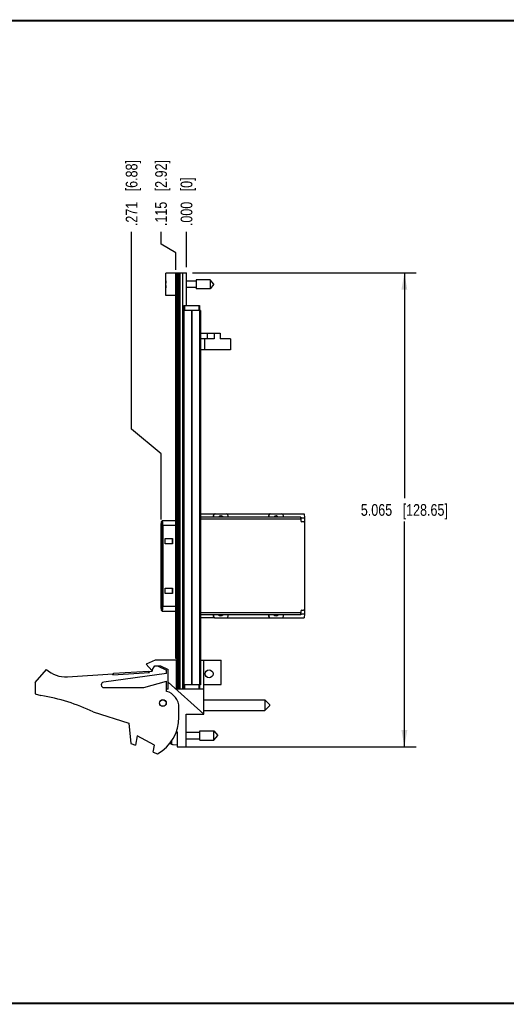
# Model space of a CAD drawing. Header units: inches. Extents: x 0.2 to 16.8, y 0.2 to 10.8.
# Tile 2 of 9: x 6.2 to 11.4, y 0.2 to 10.8. Entities that reach past the tile are written whole.
import ezdxf

# ---------------------------------------------------------------- set-up
doc = ezdxf.new("R2010")
doc.units = ezdxf.units.IN
doc.header["$LTSCALE"] = 0.935
doc.header["$MEASUREMENT"] = 0
doc.layers.get('0').update_dxf_attribs({"linetype": 'CONTINUOUS'})
doc.layers.add('02___PRT_ALL_AXES', color=7, linetype='CONTINUOUS')
doc.layers.add('DIMENSIONS', color=7, linetype='CONTINUOUS')
doc.styles.get("Standard").update_dxf_attribs({"font": 'txt', "width": 0.8})
doc.dimstyles.new('DIMSTYLE_1', dxfattribs={"dimtxt": 0.125, "dimasz": 0.18, "dimexe": 0.18, "dimexo": 0.0625, "dimgap": 0.09, "dimtad": 0, "dimtih": 1, "dimtoh": 1, "dimdec": 3, "dimzin": 4, "dimdsep": 46, "dimtxsty": 'STANDARD', "dimblk": '_FILLED', "dimblk1": '_FILLED', "dimblk2": '_FILLED', "dimcen": 0.09, "dimadec": 0, "dimazin": 0, "dimtp": 0.005, "dimtm": 0.005, "dimtfac": 1, "dimtdec": 3, "dimtofl": 0, "dimtmove": 0, "dimatfit": 3, "dimldrblk": '_FILLED', "dimfxl": 1, "dimtolj": 1, "dimtzin": 4, "dimarcsym": 0})
doc.dimstyles.new('DIMSTYLE_2', dxfattribs={"dimtxt": 0.125, "dimasz": 0.18, "dimexe": 0.18, "dimexo": 0.0625, "dimgap": 0.09, "dimtad": 0, "dimtih": 1, "dimtoh": 1, "dimdec": 3, "dimzin": 4, "dimdsep": 46, "dimtxsty": 'STANDARD', "dimblk": '_FILLED', "dimblk1": '_FILLED', "dimblk2": '_FILLED', "dimcen": 0.09, "dimadec": 0, "dimazin": 0, "dimtp": 0.005, "dimtm": 0.005, "dimtfac": 1, "dimtdec": 3, "dimtofl": 0, "dimtmove": 0, "dimatfit": 3, "dimldrblk": '_FILLED', "dimfxl": 1, "dimtolj": 1, "dimtzin": 4, "dimarcsym": 0})

# ---------------------------------------------------------------- blocks, each defined once
blk = doc.blocks.new('_FILLED')
at = {"color": 0, "linetype": 'BYBLOCK'}
blk.add_solid([(0, 0), (-1, 0.174), (-1, -0.174)], dxfattribs=at)
blk = doc.blocks.new('*D10')
at = {"layer": 'DIMENSIONS', "color": 2, "linetype": 'CONTINUOUS'}
for p, q in [((8.005, 8.063), (10.393, 8.063)), ((10.268, 8.063), (10.268, 5.656)), ((10.268, 2.998), (10.268, 5.406)), ((7.905, 2.998), (10.393, 2.998))]:
    blk.add_line(p, q, dxfattribs=at)
at = {"layer": 'DIMENSIONS', "color": 2, "linetype": 'CONTINUOUS', "xscale": 0.18, "yscale": 0.18, "zscale": 0.18}
for p, rotation in [((10.268, 8.063), 90), ((10.268, 2.998), 270)]:
    blk.add_blockref('_FILLED', p, dxfattribs=dict(at, rotation=rotation))
at = {"layer": 'DIMENSIONS', "color": 2, "linetype": 'CONTINUOUS', "insert": (10.268, 5.593), "char_height": 0.125, "width": 1.425, "attachment_point": 2, "line_spacing_factor": 0.9}
blk.add_mtext('5.065{\\Ftxt.shx;\\W1.000000;\\H0.125000; }[128.65]', dxfattribs=at)
blk = doc.blocks.new('*D11')
at = {"layer": 'DIMENSIONS', "color": 2, "linetype": 'CONTINUOUS'}
for p, q in [((7.671, 8.372), (7.671, 8.501)), ((7.828, 8.278), (7.671, 8.372)), ((7.828, 8.096), (7.828, 8.278))]:
    blk.add_line(p, q, dxfattribs=at)
at = {"layer": 'DIMENSIONS', "color": 2, "linetype": 'CONTINUOUS', "insert": (7.608, 8.563), "char_height": 0.125, "width": 1.125, "attachment_point": 1, "rotation": 90, "line_spacing_factor": 0.9}
blk.add_mtext('.115{\\Ftxt.shx;\\W1.000000;\\H0.125000; }[2.92]', dxfattribs=at)
blk = doc.blocks.new('*D12')
at = {"layer": 'DIMENSIONS', "color": 2, "linetype": 'CONTINUOUS'}
blk.add_line((7.943, 8.126), (7.943, 8.501), dxfattribs=at)
at = {"layer": 'DIMENSIONS', "color": 2, "linetype": 'CONTINUOUS', "insert": (7.88, 8.563), "char_height": 0.125, "width": 0.825, "attachment_point": 1, "rotation": 90, "line_spacing_factor": 0.9}
blk.add_mtext('.000{\\Ftxt.shx;\\W1.000000;\\H0.125000; }[0]', dxfattribs=at)
blk = doc.blocks.new('*D13')
at = {"layer": 'DIMENSIONS', "color": 2, "linetype": 'CONTINUOUS'}
for p, q in [((7.357, 6.395), (7.357, 8.501)), ((7.672, 6.129), (7.357, 6.395)), ((7.672, 5.429), (7.672, 6.129))]:
    blk.add_line(p, q, dxfattribs=at)
at = {"layer": 'DIMENSIONS', "color": 2, "linetype": 'CONTINUOUS', "insert": (7.294, 8.563), "char_height": 0.125, "width": 1.125, "attachment_point": 1, "rotation": 90, "line_spacing_factor": 0.9}
blk.add_mtext('.271{\\Ftxt.shx;\\W1.000000;\\H0.125000; }[6.88]', dxfattribs=at)

msp = doc.modelspace()

# ---------------------------------------------------------------- linework, layer by layer
at = {"color": 7, "linetype": 'CONTINUOUS'}
for p, q in [((7.7225, 7.8227), (7.7225, 8.0597)), ((7.8425, 8.0597), (7.7225, 8.0597)), ((7.8275, 3.9432), (7.8275, 8.0532)), ((7.8425, 8.0532), (7.8275, 8.0532)), ((7.8425, 3.6202), (7.8425, 8.0632)), ((7.8425, 8.0632), (7.9425, 8.0632)), ((7.8725, 8.0632), (7.8725, 3.6202)), ((7.9375, 8.0632), (7.9375, 7.7132)), ((7.9425, 7.7132), (7.9425, 8.0632)), ((7.7225, 7.955), (7.7205, 7.955)), ((7.7205, 7.9274), (7.7225, 7.9274)), ((8.0462, 7.9763), (7.9425, 7.9763)), ((8.0462, 7.9062), (7.9425, 7.9062)), ((8.0462, 7.9904), (8.0462, 7.892)), ((8.1943, 7.9904), (8.0462, 7.9904)), ((8.1943, 7.892), (8.0462, 7.892)), ((8.1943, 7.9904), (8.1943, 7.892)), ((8.2356, 7.9412), (8.1943, 7.9904)), ((8.2356, 7.9412), (8.1943, 7.892)), ((7.8275, 7.8227), (7.7225, 7.8227)), ((7.9125, 7.7132), (7.9125, 7.6632)), ((7.9125, 7.7132), (8.0825, 7.7132)), ((8.0825, 7.7132), (8.0825, 7.6632)), ((7.9035, 7.6632), (7.9035, 3.6632)), ((8.0915, 7.6632), (7.9035, 7.6632)), ((8.0915, 7.6632), (8.0915, 3.6632)), ((8.0915, 7.4198), (8.3025, 7.4198)), ((8.1643, 7.4198), (8.1643, 7.3598)), ((8.2395, 7.4198), (8.2395, 7.3598)), ((8.3025, 7.4198), (8.3025, 7.3598)), ((8.2395, 7.3598), (8.0915, 7.3598)), ((8.4125, 7.3598), (8.3025, 7.3598)), ((8.4125, 7.3598), (8.4125, 7.2398)), ((8.4125, 7.2398), (8.0915, 7.2398)), ((8.0915, 5.4889), (8.2466, 5.4889)), ((8.2488, 5.4889), (8.8371, 5.4889)), ((8.8393, 5.4889), (9.1986, 5.4889)), ((9.1986, 5.4889), (9.2008, 5.4446)), ((7.6718, 5.3667), (7.6718, 4.4988)), ((7.6721, 4.4988), (7.6721, 5.3667)), ((7.6724, 5.4041), (7.6843, 5.4159)), ((7.6725, 5.4041), (7.6724, 5.4041)), ((7.6724, 5.3864), (7.6757, 5.3864)), ((7.6757, 5.4041), (7.6725, 5.4041)), ((7.6761, 4.4988), (7.6761, 5.3667)), ((7.6763, 5.3854), (7.6763, 5.3865)), ((7.6764, 5.3667), (7.6764, 4.4988)), ((7.6843, 5.4159), (7.6843, 5.4159)), ((7.8275, 5.4159), (7.6843, 5.4159)), ((7.6884, 5.3667), (7.6884, 4.4988)), ((9.1631, 5.4546), (8.0915, 5.4546)), ((8.2279, 5.4692), (8.2286, 5.4546)), ((8.2291, 5.4692), (8.2291, 5.4546)), ((8.3866, 5.4546), (8.3866, 5.4692)), ((8.8184, 5.4692), (8.8191, 5.4546)), ((8.8196, 5.4692), (8.8196, 5.4546)), ((8.977, 5.4546), (8.977, 5.4692)), ((9.1631, 5.4546), (9.1634, 5.4464)), ((9.1633, 5.4446), (9.2027, 5.4446)), ((9.1635, 5.4346), (9.1635, 5.4152)), ((9.1929, 5.4052), (9.1735, 5.4052)), ((9.2027, 5.4446), (9.2027, 5.3961)), ((9.2029, 5.3952), (9.2029, 4.4703)), ((7.716, 5.1681), (7.716, 5.2272)), ((7.716, 5.2272), (7.7947, 5.2272)), ((7.7947, 5.1681), (7.716, 5.1681)), ((7.7942, 5.1681), (7.7942, 5.2272)), ((7.7947, 5.2272), (7.7947, 5.1681)), ((7.716, 4.6366), (7.716, 4.6957)), ((7.716, 4.6957), (7.7947, 4.6957)), ((7.7947, 4.6366), (7.716, 4.6366)), ((7.7942, 4.6366), (7.7942, 4.6957)), ((7.7947, 4.6957), (7.7947, 4.6366)), ((7.6719, 4.4801), (7.6719, 4.4791)), ((7.6757, 4.4792), (7.6724, 4.4792)), ((7.6724, 4.4615), (7.6843, 4.4496)), ((7.6724, 4.4615), (7.6725, 4.4614)), ((7.6757, 4.4614), (7.6725, 4.4614)), ((7.6763, 4.4791), (7.6763, 4.4801)), ((7.6843, 4.4496), (7.6843, 4.4496)), ((7.6843, 4.4496), (7.8275, 4.4496)), ((9.1634, 4.4192), (9.1631, 4.411)), ((9.1633, 4.421), (9.2027, 4.421)), ((9.1635, 4.4503), (9.1635, 4.431)), ((9.1735, 4.4603), (9.1929, 4.4603)), ((9.2008, 4.421), (9.1986, 4.3767)), ((9.2027, 4.4695), (9.2027, 4.421)), ((9.1631, 4.411), (8.0915, 4.411)), ((8.2466, 4.3767), (8.0915, 4.3767)), ((8.2286, 4.411), (8.2279, 4.3964)), ((8.2291, 4.411), (8.2291, 4.3964)), ((8.2488, 4.3767), (8.8371, 4.3767)), ((8.3866, 4.3964), (8.3866, 4.411)), ((8.8191, 4.411), (8.8184, 4.3964)), ((8.8196, 4.411), (8.8196, 4.3964)), ((8.8393, 4.3767), (9.1986, 4.3767)), ((8.977, 4.3964), (8.977, 4.411)), ((7.6075, 3.9273), (7.5125, 3.8843)), ((7.8375, 3.9273), (7.6075, 3.9273)), ((7.8425, 3.9432), (7.8275, 3.9432)), ((7.8375, 3.6173), (7.8375, 3.9273)), ((8.0915, 3.9273), (8.3125, 3.9273)), ((8.1285, 3.3483), (8.1285, 3.9273)), ((8.3125, 3.6643), (8.3125, 3.9273)), ((6.3275, 3.6873), (6.4475, 3.8273)), ((7.1571, 3.7698), (7.5463, 3.7952)), ((7.1636, 3.7852), (7.5378, 3.8097)), ((7.5125, 3.8843), (7.5725, 3.8143)), ((7.5388, 3.7947), (7.5378, 3.8097)), ((7.5456, 3.8052), (7.5775, 3.8073)), ((7.5463, 3.7952), (7.5456, 3.8052)), ((7.5725, 3.8143), (7.6057, 3.8643)), ((7.5775, 3.8218), (7.5775, 3.8073)), ((7.6057, 3.8643), (7.6657, 3.8643)), ((7.6335, 3.8643), (7.7275, 3.8173)), ((7.6657, 3.8643), (7.7475, 3.8273)), ((7.7275, 3.7823), (7.7275, 3.8173)), ((7.7475, 3.6173), (7.7475, 3.8273)), ((6.3275, 3.6873), (6.3275, 3.5673)), ((6.6711, 3.7479), (7.1564, 3.7797)), ((7.7275, 3.7823), (7.0585, 3.692)), ((7.1571, 3.7698), (7.1564, 3.7797)), ((7.1646, 3.7702), (7.1636, 3.7852)), ((7.4875, 3.6323), (7.7275, 3.7023)), ((7.7275, 3.5923), (7.7275, 3.7023)), ((8.1285, 3.3483), (7.7475, 3.6889)), ((7.0625, 3.6323), (7.4875, 3.6323)), ((7.7475, 3.6173), (7.7275, 3.6173)), ((8.1285, 3.6173), (7.8375, 3.6173)), ((7.8425, 3.6202), (8.0825, 3.6202)), ((8.0915, 3.6632), (7.9035, 3.6632)), ((7.9125, 3.6632), (7.9125, 3.6202)), ((7.9425, 3.6202), (7.9425, 3.6173)), ((8.0825, 3.6632), (8.0825, 3.6202)), ((8.1285, 3.6643), (8.3125, 3.6643)), ((6.3275, 3.5673), (6.3895, 3.5478)), ((8.1285, 3.5021), (8.7785, 3.5021)), ((8.8285, 3.4521), (8.7785, 3.5021)), ((8.7785, 3.5021), (8.7785, 3.3871)), ((6.9475, 3.372), (7.3275, 3.2523)), ((7.8625, 3.3173), (7.8625, 3.418)), ((8.1285, 3.3871), (8.7785, 3.3871)), ((8.8285, 3.4371), (8.7785, 3.3871)), ((8.8285, 3.4521), (8.8285, 3.4371)), ((7.9405, 2.9983), (7.9405, 3.3483)), ((7.9405, 3.3483), (8.1285, 3.3483)), ((7.3275, 3.2523), (7.3475, 3.0353)), ((7.8348, 3.1648), (7.8425, 3.1583)), ((7.8425, 3.1583), (7.8425, 2.9983)), ((8.0862, 3.0711), (8.0862, 3.1695)), ((8.0862, 3.1695), (8.2343, 3.1695)), ((8.2343, 3.1695), (8.2756, 3.1203)), ((8.2343, 3.0711), (8.2343, 3.1695)), ((7.4175, 3.1161), (7.3975, 3.0161)), ((7.6015, 3.0161), (7.4175, 3.1161)), ((7.9405, 3.1553), (8.0862, 3.1553)), ((7.9405, 3.0853), (8.0862, 3.0853)), ((8.0862, 3.0711), (8.2343, 3.0711)), ((8.2343, 3.0711), (8.2756, 3.1203)), ((7.3475, 3.0353), (7.3975, 3.0161)), ((7.5869, 2.9432), (7.6015, 3.0161)), ((7.7854, 3.0266), (7.7933, 3.0261)), ((7.7933, 3.0261), (7.8012, 3.0257)), ((7.8012, 3.0257), (7.8012, 3.0247)), ((7.8012, 3.0247), (7.8425, 3.0223)), ((7.8425, 2.9983), (7.9405, 2.9983)), ((7.5869, 2.9432), (7.6335, 2.9253))]:
    msp.add_line(p, q, dxfattribs=at)
at = {"color": 9, "linetype": 'CONTINUOUS'}
for p, q in [((7.8425, 8.0332), (7.8275, 8.0332)), ((7.8545, 8.0632), (7.8545, 3.6202)), ((7.8605, 8.0632), (7.8605, 3.6202)), ((7.9017, 3.6202), (7.9017, 8.0632)), ((7.9225, 7.7132), (7.9225, 7.6632)), ((7.9425, 7.7287), (7.9375, 7.7287)), ((8.0725, 7.7132), (8.0725, 7.6632)), ((7.9125, 7.6632), (7.9125, 3.6632)), ((7.9944, 7.6632), (7.9944, 3.6632)), ((8.0007, 7.6632), (8.0007, 3.6632)), ((8.0826, 7.6632), (8.0826, 3.6632)), ((8.1333, 7.3598), (8.1333, 7.2398)), ((7.6721, 5.3667), (7.6761, 5.3667)), ((7.6876, 5.4159), (7.6757, 5.4041)), ((7.6764, 5.3667), (7.8275, 5.3667)), ((7.6843, 5.4159), (7.6843, 5.4159)), ((8.0915, 5.4346), (9.1635, 5.4346)), ((8.2279, 5.4692), (8.2291, 5.4692)), ((8.8184, 5.4692), (8.8196, 5.4692)), ((7.6761, 4.4988), (7.6721, 4.4988)), ((7.6843, 4.4496), (7.6725, 4.4614)), ((7.6757, 4.4614), (7.6876, 4.4496)), ((7.8275, 4.4988), (7.6764, 4.4988)), ((9.1635, 4.431), (8.0915, 4.431)), ((8.2291, 4.3964), (8.2279, 4.3964)), ((8.8196, 4.3964), (8.8184, 4.3964)), ((7.8425, 3.9632), (7.8275, 3.9632)), ((7.9225, 3.6632), (7.9225, 3.6202)), ((8.0725, 3.6632), (8.0725, 3.6202)), ((7.7854, 3.0266), (7.7854, 3.066)), ((7.7711, 3.0383), (7.7711, 3.0471))]:
    msp.add_line(p, q, dxfattribs=at)
at = {"color": 7, "linetype": 'CONTINUOUS', "const_width": 0.02}
for points in [[(16.75, 10.7586), (0.25, 10.7586)], [(0.25, 0.2586), (16.75, 0.2586)]]:
    msp.add_lwpolyline(points, dxfattribs=at)
at = {"color": 7, "linetype": 'CONTINUOUS'}
for centre, radius in [((8.1835, 3.7797), 0.0425), ((7.6905, 3.4673), 0.0365), ((7.6905, 3.4673), 0.035)]:
    msp.add_circle(centre, radius, dxfattribs=at)
for centre, radius, start, end in [((8.0329, 7.9412), 0.3127, 172.94319, 177.47432), ((8.0329, 7.9412), 0.3127, 182.52568, 187.0613), ((8.2488, 5.4692), 0.0197, 90.00585, 180.00409), ((8.3669, 5.4692), 0.0197, 359.99591, 89.99415), ((8.8393, 5.4692), 0.0197, 90.00585, 180.00409), ((8.9574, 5.4692), 0.0197, 359.99591, 89.99415), ((5.7808, 5.3672), 1.8956, 359.98535, 0.55115), ((8.3079, 5.4348), 0.0315, 39.44853, 140.55146), ((8.8983, 5.4348), 0.0315, 39.44853, 140.55146), ((8.5055, 5.438), 0.658, 0.58206, 0.72627), ((8.1939, 5.4351), 0.9696, 359.97265, 0.5699), ((9.1735, 5.4152), 0.01, 179.99833, 269.99233), ((9.1929, 5.3952), 0.01, 5.05159, 89.99895), ((9.193, 5.3952), 0.00986, 0.00609, 5.13851), ((9.5674, 4.4984), 1.8956, 179.98535, 180.55115), ((5.7808, 4.4984), 1.8956, 359.44881, 0.01466), ((8.1177, 4.4309), 1.0458, 359.45185, 0.0056), ((8.4829, 4.4278), 0.6806, 359.27604, 359.41554), ((9.1735, 4.4503), 0.01, 90.00767, 180.00167), ((9.1929, 4.4703), 0.01, 270.00105, 354.94841), ((9.1929, 4.4703), 0.0099, 354.87258, 359.98282), ((8.2488, 4.3964), 0.0197, 179.99473, 263.66071), ((8.2488, 4.3963), 0.0196, 263.63322, 269.9812), ((8.3079, 4.4308), 0.0315, 219.44853, 320.55146), ((8.3669, 4.3964), 0.0197, 270.00585, 0.00409), ((8.8393, 4.3964), 0.0197, 179.99473, 263.66071), ((8.8393, 4.3963), 0.0196, 263.63322, 269.9812), ((8.8983, 4.4308), 0.0315, 219.44853, 320.55146), ((8.9574, 4.3964), 0.0197, 270.00585, 0.00409), ((6.6515, 4.0473), 0.3, 227.16657, 273.74672), ((7.0625, 3.6623), 0.03, 97.68448, 270), ((7.6825, 3.418), 0.18, 0, 75.52249), ((6.0662, 1.5478), 2.026, 64.21446, 80.81669), ((7.4125, 3.3173), 0.45, 299.41364, 360), ((8.0729, 3.1203), 0.3127, 193.92375, 195.21193), ((7.7867, 3.0425), 0.0161, 195.21538, 203.97072), ((7.7863, 3.0422), 0.0156, 257.61754, 266.65148)]:
    msp.add_arc(centre, radius, start, end, dxfattribs=at)
for centre, major_axis, ratio, start_param, end_param in [((8.2476, 5.4692), (-0.0144, 0.0141), 0.95151, -0.7714412, 0.7993551), ((8.838, 5.4692), (-0.0144, 0.0141), 0.95151, -0.7714412, 0.7993551), ((8.3047, 5.4348), (-0.0315, 0), 0.9998477, -2.4520346, -1.7172472), ((8.8953, 5.4348), (-0.0315, 0), 0.9998477, -2.4520346, -1.7172472), ((8.2476, 4.3964), (0.0144, 0.0141), 0.95151, -3.9409234, -2.3701515), ((8.3047, 4.4308), (-0.0315, 0), 0.9998477, 1.7091282, 2.4519879), ((8.838, 4.3964), (0.0144, 0.0141), 0.95151, -3.9409234, -2.3701515), ((8.8953, 4.4308), (-0.0315, 0), 0.9998477, 1.7091282, 2.4519879)]:
    msp.add_ellipse(centre, major_axis=major_axis, ratio=ratio, start_param=start_param, end_param=end_param, dxfattribs=at)
for points, knots in [([(7.6724, 5.4041), (7.6724, 5.4041), (7.6724, 5.4041), (7.6724, 5.404), (7.6724, 5.404), (7.6724, 5.4039), (7.6724, 5.4038), (7.6723, 5.4036), (7.6723, 5.4033), (7.6723, 5.4028), (7.6723, 5.4023), (7.6722, 5.4017), (7.6722, 5.4011), (7.6722, 5.4003), (7.6721, 5.3991), (7.6721, 5.3975), (7.672, 5.3953), (7.672, 5.3928), (7.6719, 5.3901), (7.6719, 5.3872), (7.6719, 5.3841), (7.6719, 5.3808), (7.6718, 5.3774), (7.6718, 5.3727), (7.6718, 5.3691), (7.6718, 5.3667)], [0, 0, 0, 0, 0.0008439, 0.0022292, 0.0041815, 0.006708, 0.0098108, 0.0134902, 0.0225754, 0.0339545, 0.047611, 0.0635077, 0.0816017, 0.1018495, 0.1242075, 0.1750628, 0.2336744, 0.2994888, 0.371912, 0.4502289, 0.5337005, 0.6215617, 0.7130136, 0.8072392, 1, 1, 1, 1]), ([(7.6721, 5.3667), (7.6721, 5.368), (7.6721, 5.3699), (7.6721, 5.3724), (7.6721, 5.3742), (7.6721, 5.376), (7.6722, 5.3776), (7.6722, 5.3792), (7.6722, 5.3806), (7.6722, 5.3819), (7.6723, 5.383), (7.6723, 5.3839), (7.6723, 5.3845), (7.6723, 5.3849), (7.6723, 5.3852), (7.6723, 5.3855), (7.6724, 5.3858), (7.6724, 5.386), (7.6724, 5.3862), (7.6724, 5.3863), (7.6724, 5.3864), (7.6724, 5.3864), (7.6724, 5.3864), (7.6724, 5.3864), (7.6724, 5.3864)], [0, 0, 0, 0, 0.1947876, 0.2900579, 0.3824595, 0.4711035, 0.5551913, 0.6339287, 0.7065833, 0.7724709, 0.8309119, 0.8813331, 0.9033997, 0.9232993, 0.9409788, 0.9563858, 0.9694832, 0.9802528, 0.9886792, 0.9947508, 0.996904, 0.9984735, 0.9994767, 1, 1, 1, 1]), ([(7.6763, 5.3865), (7.6763, 5.3878), (7.6763, 5.3902), (7.6762, 5.3932), (7.6762, 5.3954), (7.6761, 5.3968), (7.6761, 5.3982), (7.6761, 5.3994), (7.676, 5.4005), (7.676, 5.4014), (7.676, 5.4022), (7.6759, 5.4028), (7.6759, 5.4032), (7.6759, 5.4034), (7.6759, 5.4036), (7.6758, 5.4038), (7.6758, 5.4039), (7.6758, 5.404), (7.6758, 5.4041), (7.6758, 5.4041), (7.6758, 5.4041), (7.6757, 5.4041)], [0, 0, 0, 0, 0.2182722, 0.4151386, 0.5045032, 0.5873615, 0.6633867, 0.7322528, 0.7936735, 0.8474347, 0.893331, 0.9311587, 0.9469901, 0.9607518, 0.9724373, 0.9820415, 0.9895628, 0.9950079, 0.9969617, 0.9984173, 1, 1, 1, 1]), ([(7.6757, 5.3864), (7.6758, 5.3864), (7.6758, 5.3864), (7.6758, 5.3864), (7.6758, 5.3864), (7.6758, 5.3863), (7.6758, 5.3862), (7.6758, 5.386), (7.6758, 5.3858), (7.6759, 5.3855), (7.6759, 5.3852), (7.6759, 5.3849), (7.6759, 5.3845), (7.6759, 5.3839), (7.6759, 5.383), (7.676, 5.3819), (7.676, 5.3806), (7.676, 5.3792), (7.676, 5.3776), (7.6761, 5.376), (7.6761, 5.3742), (7.6761, 5.3724), (7.6761, 5.3699), (7.6761, 5.368), (7.6761, 5.3667)], [0, 0, 0, 0, 0.0005233, 0.0015265, 0.003096, 0.0052492, 0.0113209, 0.0197473, 0.0305169, 0.0436143, 0.0590213, 0.0767008, 0.0966004, 0.1186671, 0.1690884, 0.2275294, 0.2934171, 0.3660717, 0.4448091, 0.5288969, 0.6175409, 0.7099423, 0.8052125, 1, 1, 1, 1]), ([(7.6884, 5.3667), (7.6884, 5.3699), (7.6884, 5.3747), (7.6884, 5.381), (7.6884, 5.3855), (7.6883, 5.3898), (7.6883, 5.394), (7.6882, 5.3978), (7.6882, 5.4014), (7.6881, 5.4046), (7.6881, 5.4071), (7.688, 5.4089), (7.688, 5.4101), (7.6879, 5.4112), (7.6879, 5.4122), (7.6879, 5.413), (7.6878, 5.4138), (7.6878, 5.4144), (7.6877, 5.415), (7.6877, 5.4154), (7.6877, 5.4156), (7.6876, 5.4158), (7.6876, 5.4159), (7.6876, 5.4159), (7.6876, 5.4159), (7.6876, 5.4159), (7.6876, 5.4159)], [0, 0, 0, 0, 0.1948862, 0.2900935, 0.3824354, 0.4710681, 0.5551649, 0.6339371, 0.7066201, 0.7724817, 0.830917, 0.8571708, 0.8813547, 0.9034135, 0.9233019, 0.940975, 0.9563881, 0.969497, 0.9802696, 0.9886922, 0.994757, 0.9969066, 0.9984733, 0.999043, 0.9994768, 1, 1, 1, 1]), ([(7.6719, 4.4791), (7.6719, 4.4778), (7.6719, 4.4754), (7.672, 4.4725), (7.672, 4.4703), (7.6721, 4.4689), (7.6721, 4.4676), (7.6721, 4.4664), (7.6722, 4.4653), (7.6722, 4.4643), (7.6722, 4.4635), (7.6723, 4.4629), (7.6723, 4.4625), (7.6723, 4.4622), (7.6723, 4.462), (7.6724, 4.4618), (7.6724, 4.4617), (7.6724, 4.4616), (7.6724, 4.4615), (7.6724, 4.4615), (7.6724, 4.4615), (7.6724, 4.4615)], [0, 0, 0, 0, 0.2147481, 0.4088831, 0.4972275, 0.5793163, 0.6548396, 0.7234879, 0.784979, 0.8391048, 0.8856702, 0.9244815, 0.9409214, 0.9553656, 0.9678074, 0.9782414, 0.9866641, 0.9930769, 0.9974944, 0.9989743, 1, 1, 1, 1]), ([(7.6724, 4.4792), (7.6724, 4.4792), (7.6724, 4.4792), (7.6724, 4.4792), (7.6724, 4.4792), (7.6724, 4.4793), (7.6724, 4.4794), (7.6724, 4.4796), (7.6724, 4.4798), (7.6723, 4.48), (7.6723, 4.4803), (7.6723, 4.4807), (7.6723, 4.4811), (7.6723, 4.4817), (7.6723, 4.4825), (7.6722, 4.4837), (7.6722, 4.485), (7.6722, 4.4864), (7.6722, 4.4879), (7.6721, 4.4896), (7.6721, 4.4913), (7.6721, 4.4932), (7.6721, 4.4957), (7.6721, 4.4976), (7.6721, 4.4988)], [0, 0, 0, 0, 0.0005233, 0.0015265, 0.003096, 0.0052492, 0.0113209, 0.0197473, 0.0305169, 0.0436143, 0.0590213, 0.0767008, 0.0966004, 0.1186671, 0.1690884, 0.2275294, 0.2934171, 0.3660717, 0.4448091, 0.5288969, 0.6175409, 0.7099423, 0.8052125, 1, 1, 1, 1]), ([(7.6761, 4.4988), (7.6761, 4.4976), (7.6761, 4.4957), (7.6761, 4.4932), (7.6761, 4.4913), (7.6761, 4.4896), (7.676, 4.4879), (7.676, 4.4864), (7.676, 4.485), (7.676, 4.4837), (7.6759, 4.4825), (7.6759, 4.4817), (7.6759, 4.4811), (7.6759, 4.4807), (7.6759, 4.4803), (7.6759, 4.48), (7.6758, 4.4798), (7.6758, 4.4796), (7.6758, 4.4794), (7.6758, 4.4793), (7.6758, 4.4792), (7.6758, 4.4792), (7.6758, 4.4792), (7.6758, 4.4792), (7.6757, 4.4792)], [0, 0, 0, 0, 0.1947876, 0.2900579, 0.3824595, 0.4711035, 0.5551913, 0.6339287, 0.7065833, 0.7724709, 0.8309119, 0.8813331, 0.9033997, 0.9232993, 0.9409788, 0.9563858, 0.9694832, 0.9802528, 0.9886792, 0.9947508, 0.996904, 0.9984735, 0.9994767, 1, 1, 1, 1]), ([(7.6757, 4.4614), (7.6758, 4.4614), (7.6758, 4.4615), (7.6758, 4.4615), (7.6758, 4.4615), (7.6758, 4.4616), (7.6758, 4.4618), (7.6759, 4.4619), (7.6759, 4.4621), (7.6759, 4.4624), (7.6759, 4.4628), (7.676, 4.4634), (7.676, 4.4642), (7.676, 4.4651), (7.6761, 4.4662), (7.6761, 4.4674), (7.6761, 4.4688), (7.6762, 4.4702), (7.6762, 4.4724), (7.6763, 4.4754), (7.6763, 4.4778), (7.6763, 4.4791)], [0, 0, 0, 0, 0.0015827, 0.0030383, 0.0049921, 0.0104372, 0.0179585, 0.0275627, 0.0392481, 0.0530098, 0.0688413, 0.106669, 0.1525653, 0.2063265, 0.2677472, 0.3366133, 0.4126385, 0.4954968, 0.5848614, 0.7817278, 1, 1, 1, 1]), ([(7.6876, 4.4496), (7.6876, 4.4496), (7.6876, 4.4497), (7.6876, 4.4497), (7.6876, 4.4497), (7.6876, 4.4498), (7.6877, 4.4499), (7.6877, 4.4502), (7.6877, 4.4506), (7.6878, 4.4511), (7.6878, 4.4518), (7.6879, 4.4526), (7.6879, 4.4534), (7.6879, 4.4544), (7.688, 4.4555), (7.688, 4.4567), (7.6881, 4.4585), (7.6881, 4.4609), (7.6882, 4.4642), (7.6882, 4.4677), (7.6883, 4.4716), (7.6883, 4.4757), (7.6884, 4.4801), (7.6884, 4.4846), (7.6884, 4.4909), (7.6884, 4.4956), (7.6884, 4.4988)], [0, 0, 0, 0, 0.0005232, 0.000957, 0.0015267, 0.0030934, 0.005243, 0.0113078, 0.0197304, 0.030503, 0.0436119, 0.059025, 0.0766981, 0.0965865, 0.1186453, 0.1428292, 0.169083, 0.2275183, 0.2933799, 0.3660629, 0.4448351, 0.5289319, 0.6175646, 0.7099065, 0.8051138, 1, 1, 1, 1]), ([(7.783, 3.0269), (7.7818, 3.0272), (7.7794, 3.028), (7.7763, 3.03), (7.7737, 3.0327), (7.7724, 3.0348), (7.7719, 3.0359)], [0, 0, 0, 0, 0.249992, 0.4999912, 0.7499944, 1, 1, 1, 1])]:
    msp.add_open_spline(points, degree=3, knots=knots, dxfattribs=at)
at = {"layer": '02___PRT_ALL_AXES', "color": 7, "linetype": 'CONTINUOUS'}
msp.add_line((8.4125, 7.3598), (8.4125, 7.2398), dxfattribs=at)

# ---------------------------------------------------------------- dimensions: what is measured, and where the dimension line sits
at = {"layer": 'DIMENSIONS', "color": 2, "linetype": 'CONTINUOUS'}
for feature_location, offset, dtype, origin, picture, middle in [((7.6718069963, 5.4292230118), (-0.3148223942, 3.0714944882), 0, (7.9425397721, 5.3667230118), '*D13', (7.3569846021, 9.1257175)), ((7.82754, 8.095717), (-0.156599, 0.405), 0, (7.94254, 8.063218), '*D11', (7.670941, 9.125718)), ((7.9425397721, 8.1257175), (0, 0.375), 1, (7.9425397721, 8.0632175), '*D12', (7.9425397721, 8.9757175))]:
    dim = msp.add_ordinate_dim(feature_location=feature_location, offset=offset, dtype=dtype, origin=origin, dimstyle='DIMSTYLE_1', dxfattribs=at)
    dim.commit()
    dim.dimension.update_dxf_attribs({"geometry": picture, "text_midpoint": middle})
dim = msp.add_linear_dim(base=(10.2679, 2.9983), p1=(8.005, 8.0632), p2=(7.905, 2.9983), angle=270, dimstyle='DIMSTYLE_2', dxfattribs=at)
dim.commit()
dim.dimension.update_dxf_attribs({"geometry": '*D10', "text_midpoint": (10.1179, 5.5308), "dimtype": 160})

doc.saveas('drawing.dxf')
